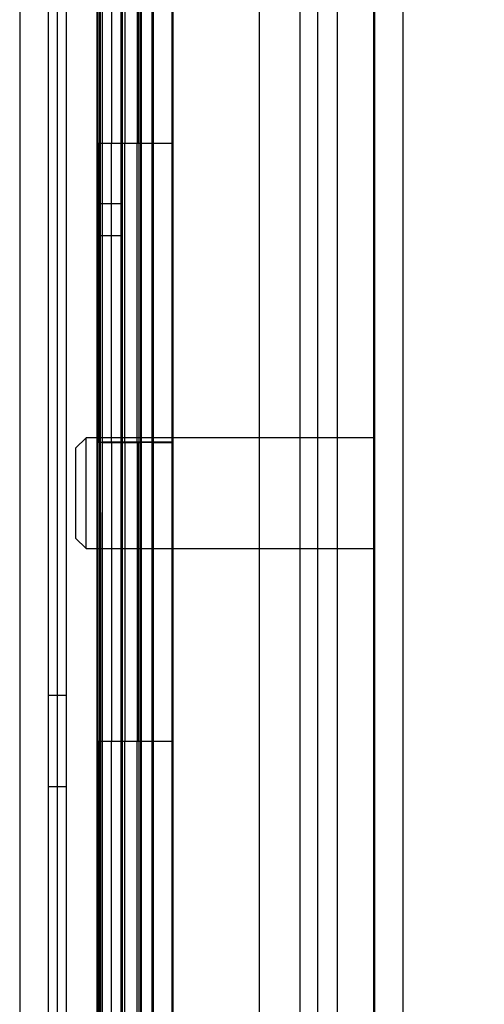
# Model space of a CAD drawing. Header units: inches. Extents: x 1 to 359, y -2 to 239.
# Tile 7 of 83: x 34.97 to 36.53, y 81.29 to 84.59. Entities that reach past the tile are written whole.
import ezdxf
from ezdxf.enums import TextEntityAlignment as Align
from ezdxf.lldxf.tags import DXFTag

# ---------------------------------------------------------------- set-up
doc = ezdxf.new("R2010")
doc.units = ezdxf.units.IN
doc.header["$MEASUREMENT"] = 0
for name, color, linetype in [('COM54746-60', 7, 'Continuous'), ('COM70220', 7, 'Continuous'), ('COM70739-9', 7, 'Continuous'), ('COM70839-3', 7, 'Continuous'), ('COM71195-8', 7, 'Continuous'), ('COM71300-3', 7, 'Continuous'), ('Default', 7, 'Continuous'), ('STD26122', 7, 'Continuous')]:
    doc.layers.add(name, color=color, linetype=linetype)
doc.styles.add('SEACAD_Times_New_Roman', font='times.ttf')
tags = doc.linetypes.add('HIDDEN2', pattern=[0.1875, 0.125, -0.0625]).pattern_tags.tags
tags[6:7] = [DXFTag(74, 4), DXFTag(75, 0), DXFTag(340, '0'), DXFTag(46, 0.0), DXFTag(50, 0.0), DXFTag(44, 0.0), DXFTag(45, 0.0)]
tags[4:5] = [DXFTag(74, 4), DXFTag(75, 0), DXFTag(340, '0'), DXFTag(46, 0.0), DXFTag(50, 0.0), DXFTag(44, 0.0), DXFTag(45, 0.0)]
doc.dimstyles.new('HAMMOND_(STH_-_540x360)', dxfattribs={"dimtxt": 2, "dimasz": 2.5, "dimexe": 1, "dimexo": 1, "dimgap": 0.5, "dimtad": 0, "dimtih": 1, "dimtoh": 1, "dimzin": 0, "dimdsep": 46, "dimtxsty": 'SEACAD_Times_New_Roman', "dimblk1": '_SE_FILLED', "dimblk2": '_SE_FILLED', "dimsah": 1, "dimcen": 1, "dimadec": 0, "dimazin": 0, "dimtfac": 0.8, "dimtofl": 0, "dimtmove": 0, "dimatfit": 3, "dimfxl": 1, "dimtolj": 1, "dimtzin": 0, "dimarcsym": 0})

# ---------------------------------------------------------------- blocks, each defined once
blk = doc.blocks.new('SE1')
at = {"layer": 'COM54746-60', "color": 7, "linetype": 'HIDDEN2'}
for p, q in [((35.1317, 79.1733), (35.1317, 139.1733)), ((35.3177, 139.1733), (35.3177, 80.1734)), ((35.4177, 80.1734), (35.4177, 139.1733)), ((35.9724, 79.1733), (35.9724, 139.1733)), ((35.2327, 85.1733), (35.2327, 84.1733)), ((35.2813, 85.1733), (35.2813, 84.1733)), ((35.3127, 85.1743), (35.3127, 84.1733)), ((35.3263, 85.1733), (35.3263, 84.1733)), ((35.3677, 85.1733), (35.3677, 84.1733)), ((35.3727, 84.1733), (35.3727, 85.1743)), ((35.3784, 84.1733), (35.3784, 85.1743)), ((35.4227, 84.1733), (35.4227, 85.1743)), ((35.2327, 84.1733), (35.2327, 83.1733)), ((35.2327, 84.1733), (35.2373, 84.1733)), ((35.2373, 84.1733), (35.2373, 83.1733)), ((35.2417, 83.1733), (35.2417, 84.1733)), ((35.2507, 84.1733), (35.2507, 83.1743)), ((35.3127, 84.1733), (35.3127, 83.1743)), ((35.3263, 83.1733), (35.3263, 84.1733)), ((35.3677, 83.1733), (35.3677, 84.1733)), ((35.3727, 84.1733), (35.3727, 83.1743)), ((35.3784, 84.1733), (35.3784, 83.1743)), ((35.4227, 83.1733), (35.4227, 84.1733)), ((35.2327, 83.1733), (35.2373, 83.1733)), ((35.2327, 83.1733), (35.2327, 82.1733)), ((35.2507, 83.1743), (35.2507, 83.1733)), ((35.2507, 83.1723), (35.3784, 83.1723)), ((35.2813, 83.1733), (35.2813, 82.1733)), ((35.3127, 83.1743), (35.3127, 82.1733)), ((35.3263, 83.1733), (35.3263, 82.1733)), ((35.3677, 83.1733), (35.3677, 82.1733)), ((35.3727, 82.1733), (35.3727, 83.1743)), ((35.3784, 82.1733), (35.3784, 83.1743)), ((35.4227, 83.1723), (35.3784, 83.1723)), ((35.4227, 82.1733), (35.4227, 83.1743)), ((35.4227, 83.1723), (35.4847, 83.1723)), ((35.1317, 82.3253), (35.0697, 82.3253)), ((35.2327, 82.1733), (35.2327, 81.1733)), ((35.2327, 82.1733), (35.2373, 82.1733)), ((35.2373, 82.1733), (35.2373, 81.1733)), ((35.2417, 81.1733), (35.2417, 82.1733)), ((35.2507, 82.1733), (35.2507, 81.1743)), ((35.3127, 82.1733), (35.3127, 81.1743)), ((35.3263, 81.1733), (35.3263, 82.1733)), ((35.3677, 81.1733), (35.3677, 82.1733)), ((35.3727, 82.1733), (35.3727, 81.1743)), ((35.3784, 82.1733), (35.3784, 81.1743)), ((35.4227, 81.1733), (35.4227, 82.1733)), ((35.0697, 82.0213), (35.1317, 82.0213))]:
    blk.add_line(p, q, dxfattribs=at)
at = {"layer": 'COM54746-60', "color": 7, "linetype": 'Continuous'}
for p, q in [((35.2373, 84.1733), (35.2373, 85.1733)), ((35.2417, 85.1733), (35.2417, 84.1733)), ((35.2507, 85.1733), (35.2507, 84.1733)), ((35.4847, 84.1733), (35.4847, 85.1743)), ((35.2373, 84.1733), (35.2813, 84.1733)), ((35.2813, 84.1733), (35.4847, 84.1733)), ((35.2813, 84.1733), (35.4847, 84.1733)), ((35.2813, 83.1733), (35.2813, 84.1733)), ((35.4847, 83.1733), (35.4847, 84.1733)), ((35.2373, 82.1733), (35.2373, 83.1733)), ((35.2373, 83.1733), (35.2813, 83.1733)), ((35.2417, 83.1733), (35.2417, 82.1733)), ((35.2507, 83.1743), (35.4847, 83.1743)), ((35.2507, 83.1733), (35.2507, 82.1733)), ((35.2813, 83.1733), (35.4847, 83.1733)), ((35.4847, 82.1733), (35.4847, 83.1743)), ((35.2373, 82.1733), (35.2813, 82.1733)), ((35.2813, 82.1733), (35.4847, 82.1733)), ((35.2813, 82.1733), (35.4847, 82.1733)), ((35.2813, 81.1733), (35.2813, 82.1733)), ((35.4847, 81.1733), (35.4847, 82.1733))]:
    blk.add_line(p, q, dxfattribs=at)
at = {"layer": 'COM70220', "color": 7, "linetype": 'HIDDEN2'}
for p, q in [((35.9117, 139.6673), (35.9117, 78.6073)), ((36.1577, 139.6673), (36.1577, 78.6073)), ((36.1597, 139.6673), (36.1597, 78.6073)), ((36.1607, 139.6673), (36.1607, 78.6073))]:
    blk.add_line(p, q, dxfattribs=at)
at = {"layer": 'COM70739-9', "color": 7, "linetype": 'HIDDEN2'}
blk.add_line((35.0997, 139.3743), (35.0997, 78.7543), dxfattribs=at)
at = {"layer": 'COM70839-3', "color": 7, "linetype": 'HIDDEN2'}
for p, q in [((35.2417, 108.3036), (35.2449, 80.4013)), ((35.3137, 108.3037), (35.3169, 80.4013)), ((35.2417, 108.1961), (35.2449, 80.2938)), ((35.3137, 108.1961), (35.3169, 80.2938)), ((35.773, 106.0435), (35.7759, 80.4014)), ((35.773, 105.936), (35.7759, 80.2939)), ((35.3165, 83.9703), (35.2445, 83.9703)), ((35.3165, 83.8628), (35.2445, 83.8628))]:
    blk.add_line(p, q, dxfattribs=at)
at = {"layer": 'COM71195-8', "color": 7, "linetype": 'Continuous'}
for p, q in [((35.4867, 140.3442), (35.4867, 78.0024)), ((36.2567, 140.2493), (36.2567, 78.0973))]:
    blk.add_line(p, q, dxfattribs=at)
at = {"layer": 'COM71195-8', "color": 7, "linetype": 'HIDDEN2'}
for p, q in [((36.1617, 140.2493), (36.1617, 78.0973)), ((35.3817, 78.2517), (35.3817, 139.8143))]:
    blk.add_line(p, q, dxfattribs=at)
at = {"layer": 'COM71300-3', "color": 7, "linetype": 'HIDDEN2'}
for p, q in [((34.9747, 139.7218), (34.9747, 78.4068)), ((36.0367, 139.7218), (36.0367, 78.4068))]:
    blk.add_line(p, q, dxfattribs=at)
at = {"layer": 'COM71300-3', "color": 7, "linetype": 'Continuous'}
blk.add_line((35.0697, 139.7218), (35.0697, 78.4068), dxfattribs=at)
at = {"layer": 'STD26122', "color": 7, "linetype": 'HIDDEN2'}
for p, q in [((35.1967, 83.1873), (35.1617, 83.1523)), ((35.1967, 82.8173), (35.1967, 83.1873)), ((36.1617, 83.1873), (35.1967, 83.1873)), ((35.1617, 83.1523), (35.1617, 82.8523)), ((35.1617, 82.8523), (35.1967, 82.8173)), ((35.1967, 82.8173), (36.1617, 82.8173))]:
    blk.add_line(p, q, dxfattribs=at)
blk = doc.blocks.new('DMBLK124')
at = {"layer": 'Default', "linetype": 'Continuous', "transparency": 16777216}
for points in [[(48.186, 137.9393), (47.7694, 140.4393), (47.3527, 137.9393)], [(48.186, 80.4073), (47.3527, 80.4073), (47.7694, 77.9073)]]:
    blk.add_hatch(color=7, dxfattribs=at).paths.add_polyline_path(points)
at = {"layer": 'Default', "color": 7, "linetype": 'Continuous', "transparency": 16777216}
for p, q in [((36.7242, 140.4393), (48.7694, 140.4393)), ((47.7694, 140.4393), (47.7694, 110.8733)), ((47.7694, 104.4733), (47.7694, 77.9073)), ((37.0667, 77.9073), (48.7694, 77.9073))]:
    blk.add_line(p, q, dxfattribs=at)
at = {"layer": 'Default', "color": 7, "linetype": 'Continuous', "transparency": 16777216, "style": 'SEACAD_Times_New_Roman'}
for s, p in [('62.53', (44.357, 110.1733)), ('OPENNING', (40.2101, 107.1733))]:
    blk.add_text(s, height=2, dxfattribs=at).set_placement(p, align=Align.TOP_LEFT)
blk = doc.blocks.new('_SE_FILLED')
at = {"color": 0}
blk.add_line((0, 0), (-1, 0), dxfattribs=at)
blk.add_solid([(0, 0), (-1, -0.1665), (-1, 0.1665), (0, 0)], dxfattribs=at)

msp = doc.modelspace()

# ---------------------------------------------------------------- block references
at = {"layer": 'Default'}
msp.add_blockref('SE1', (0, 0), dxfattribs=at)

# ---------------------------------------------------------------- dimensions: what is measured, and where the dimension line sits
at = {"layer": 'Default', "color": 7, "linetype": 'Continuous'}
dim = msp.add_linear_dim(base=(47.7694, 77.9073), p1=(35.7242, 140.4393), p2=(35.3817, 77.9073), angle=90, text='\\A1;<>\\POPENNING', dimstyle='HAMMOND_(STH_-_540x360)', dxfattribs=at)
dim.commit()
dim.dimension.update_dxf_attribs({"geometry": 'DMBLK124', "text_midpoint": (47.7694, 109.1733), "dimtype": 160})

doc.saveas('drawing.dxf')
